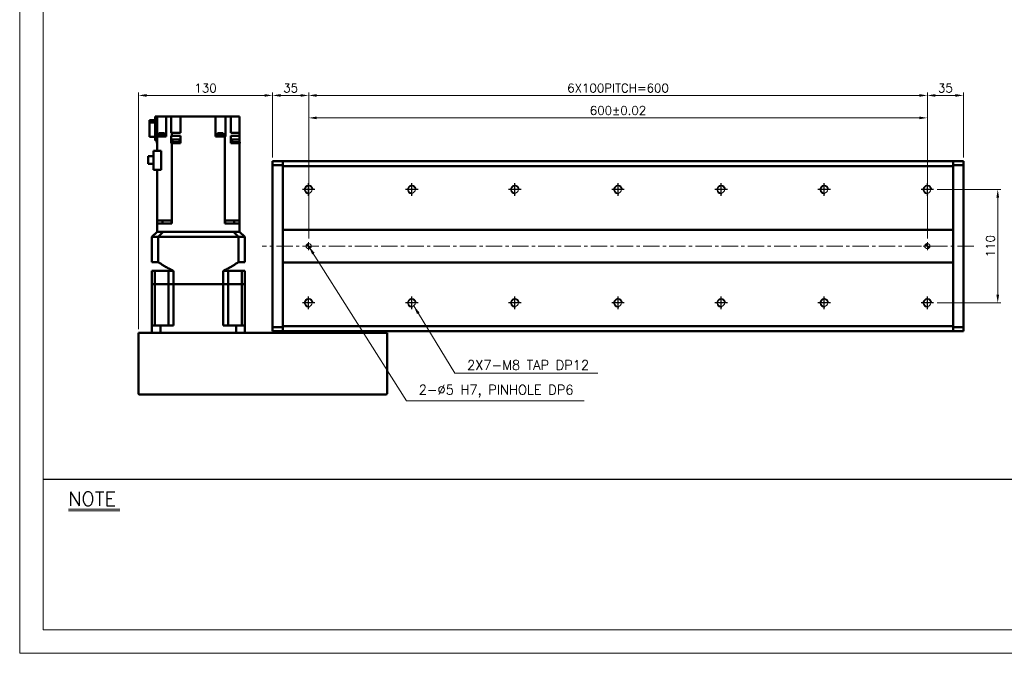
# Model space of a CAD drawing. Header units: millimetres. Extents: x 46891 to 50463, y 6223 to 9884.
# Tile 1 of 4: x 48547 to 49502, y 8529 to 9144. Entities that reach past the tile are written whole.
import ezdxf

# ---------------------------------------------------------------- set-up
doc = ezdxf.new("R2010")
doc.units = ezdxf.units.MM
doc.header["$LTSCALE"] = 0.5
doc.linetypes.add('CENTER', pattern=[50.8, 31.75, -6.35, 6.35, -6.35])
doc.layers.get('0').update_dxf_attribs({"lineweight": 20})
for name, color, linetype, lineweight in [('1', 1, 'CENTER', 13), ('4', 4, 'Continuous', 13), ('외형선(ISO)', 7, 'Continuous', 50)]:
    doc.layers.add(name, color=color, linetype=linetype, lineweight=lineweight)
for name, color, linetype in [('3', 3, 'Continuous'), ('C', 1, 'CENTER'), ('DIM', 4, 'Continuous')]:
    doc.layers.add(name, color=color, linetype=linetype)
doc.styles.add('DSR TEXT', font='romans.shx', dxfattribs={"bigfont": 'whgtxt.shx'})
doc.styles.get("Standard").update_dxf_attribs({"font": 'romans.shx', "bigfont": 'whgtxt.shx'})
doc.dimstyles.new('DSR', dxfattribs={"dimscale": 2, "dimtxt": 3, "dimasz": 3, "dimexe": 0.5, "dimexo": 0.5, "dimgap": 0.5, "dimtad": 1, "dimdsep": 46, "dimtxsty": 'Standard', "dimcen": 2.5, "dimclrd": 4, "dimclre": 4, "dimclrt": 2, "dimadec": 0, "dimazin": 2, "dimtfac": 1, "dimtmove": 0, "dimatfit": 3, "dimfxl": 0, "dimlwd": -1, "dimlwe": -1, "dimarcsym": 0})

# ---------------------------------------------------------------- blocks, each defined once
blk = doc.blocks.new('A$C13F00394')
for p, q in [((-202.34, 25.67), (-191.42, 25.67)), ((-202.34, 25.3), (-191.42, 25.3))]:
    blk.add_line(p, q)
at = {"layer": '3'}
blk.add_line((0, 32), (-207.68, 32), dxfattribs=at)
at = {"layer": '4', "color": 0, "style": 'DSR TEXT'}
blk.add_text('NOTE', height=3, dxfattribs=at).set_placement((-202.39, 26.38))
blk = doc.blocks.new('A$C1C1952E1')
at = {"color": 1}
blk.add_lwpolyline([(0, 0), (420, 0), (420, 297), (0, 297)], close=True, dxfattribs=at)
at = {"color": 3}
blk.add_lwpolyline([(5, 5), (415, 5), (415, 292), (5, 292)], close=True, dxfattribs=at)
blk = doc.blocks.new('A$C33E56CC6')
h = blk.add_hatch()
h.set_pattern_fill('ANSI31', color=256, style=0)
h.set_pattern_definition([(45, (-7065.45672, -6508.5399), (-0.0883883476, 0.0883883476), [])])
h.paths.add_polyline_path([(4, 6.5, 0.414214), (1.5, 4), (4, 4)])
h.paths.add_polyline_path([(6.5, 4), (4, 4), (4, 1.5, 0.414214)])
blk.add_circle((4, 4), 2.5)
at = {"layer": '1'}
for p, q in [((0, 4), (8, 4)), ((4, 0), (4, 8))]:
    blk.add_line(p, q, dxfattribs=at)
blk = doc.blocks.new('tap8')
blk.add_circle((0, 0), 3.4)
at = {"layer": 'C', "color": 1, "linetype": 'CENTER'}
for p, q in [((-6.05, 0), (6.05, 0)), ((0, -6.05), (0, 6.05))]:
    blk.add_line(p, q, dxfattribs=at)
at = {"layer": 'DIM', "color": 3}
blk.add_arc((0, 0), 4, 263.84551, 189.43144, dxfattribs=at)
blk = doc.blocks.new('*D172')
at = {"color": 1, "linetype": 'ByBlock'}
for p, q in [((48791.92, 9010.28), (48791.92, 9073.49)), ((48826.92, 8988.83), (48826.92, 9073.49)), ((48819.12, 9070.49), (48799.72, 9070.49))]:
    blk.add_line(p, q, dxfattribs=at)
at = {"color": 1}
for points in [[(48799.72, 9071.79), (48799.72, 9069.19), (48791.92, 9070.49)], [(48819.12, 9071.79), (48819.12, 9069.19), (48826.92, 9070.49)]]:
    blk.add_solid(points, dxfattribs=at)
at = {"layer": 'Defpoints', "color": 0}
for p in [(48791.92, 9070.49), (48791.92, 9006.68), (48826.92, 8985.23)]:
    blk.add_point(p, dxfattribs=at)
at = {"color": 3, "insert": (48809.42, 9077.69), "char_height": 8.4, "attachment_point": 5, "style": 'DSR TEXT'}
blk.add_mtext('35', dxfattribs=at)
blk = doc.blocks.new('*D173')
at = {"color": 1, "linetype": 'ByBlock'}
for p, q in [((48826.92, 8988.83), (48826.92, 9073.49)), ((49426.92, 8988.83), (49426.92, 9073.49)), ((48834.72, 9070.49), (49419.12, 9070.49))]:
    blk.add_line(p, q, dxfattribs=at)
at = {"color": 1}
for points in [[(48834.72, 9071.79), (48834.72, 9069.19), (48826.92, 9070.49)], [(49419.12, 9071.79), (49419.12, 9069.19), (49426.92, 9070.49)]]:
    blk.add_solid(points, dxfattribs=at)
at = {"layer": 'Defpoints', "color": 0}
for p in [(49426.92, 9070.49), (48826.92, 8985.23), (49426.92, 8985.23)]:
    blk.add_point(p, dxfattribs=at)
at = {"color": 3, "insert": (49126.92, 9077.69), "char_height": 8.4, "attachment_point": 5, "style": 'DSR TEXT'}
blk.add_mtext('6X100PITCH=600', dxfattribs=at)
blk = doc.blocks.new('*D174')
at = {"color": 1, "linetype": 'ByBlock'}
for p, q in [((49426.92, 8988.83), (49426.92, 9073.49)), ((49461.92, 9010.28), (49461.92, 9073.49)), ((49434.72, 9070.49), (49454.12, 9070.49))]:
    blk.add_line(p, q, dxfattribs=at)
at = {"color": 1}
for points in [[(49434.72, 9071.79), (49434.72, 9069.19), (49426.92, 9070.49)], [(49454.12, 9071.79), (49454.12, 9069.19), (49461.92, 9070.49)]]:
    blk.add_solid(points, dxfattribs=at)
at = {"layer": 'Defpoints', "color": 0}
for p in [(49461.92, 9070.49), (49461.92, 9006.68), (49426.92, 8985.23)]:
    blk.add_point(p, dxfattribs=at)
at = {"color": 3, "insert": (49444.42, 9077.69), "char_height": 8.4, "attachment_point": 5, "style": 'DSR TEXT'}
blk.add_mtext('35', dxfattribs=at)
blk = doc.blocks.new('*D175')
at = {"color": 1, "linetype": 'ByBlock'}
for p, q in [((48826.92, 8931.78), (48826.92, 9051.68)), ((48834.72, 9048.68), (49419.12, 9048.68)), ((49426.92, 8931.78), (49426.92, 9051.68))]:
    blk.add_line(p, q, dxfattribs=at)
at = {"color": 1}
for points in [[(48834.72, 9049.98), (48834.72, 9047.38), (48826.92, 9048.68)], [(49419.12, 9049.98), (49419.12, 9047.38), (49426.92, 9048.68)]]:
    blk.add_solid(points, dxfattribs=at)
at = {"layer": 'Defpoints', "color": 0}
for p in [(49426.92, 9048.68), (48826.92, 8928.18), (49426.92, 8928.18)]:
    blk.add_point(p, dxfattribs=at)
at = {"color": 3, "insert": (49126.92, 9055.88), "char_height": 8.4, "attachment_point": 5, "style": 'DSR TEXT'}
blk.add_mtext('600%%P0.02', dxfattribs=at)
blk = doc.blocks.new('*D176')
at = {"color": 1, "linetype": 'ByBlock'}
for p, q in [((48661.92, 8843.78), (48661.92, 9073.49)), ((48791.92, 9010.28), (48791.92, 9073.49)), ((48784.12, 9070.49), (48669.72, 9070.49))]:
    blk.add_line(p, q, dxfattribs=at)
at = {"color": 1}
for points in [[(48669.72, 9071.79), (48669.72, 9069.19), (48661.92, 9070.49)], [(48784.12, 9071.79), (48784.12, 9069.19), (48791.92, 9070.49)]]:
    blk.add_solid(points, dxfattribs=at)
at = {"layer": 'Defpoints', "color": 0}
for p in [(48661.92, 9070.49), (48791.92, 9006.68), (48661.92, 8840.18)]:
    blk.add_point(p, dxfattribs=at)
at = {"color": 3, "insert": (48726.92, 9077.69), "char_height": 8.4, "attachment_point": 5, "style": 'DSR TEXT'}
blk.add_mtext('130', dxfattribs=at)
blk = doc.blocks.new('*D177')
at = {"color": 1, "linetype": 'ByBlock'}
for p, q in [((49436.56, 8979.18), (49498.2, 8979.18)), ((49495.2, 8971.38), (49495.2, 8876.98)), ((49436.56, 8869.18), (49498.2, 8869.18))]:
    blk.add_line(p, q, dxfattribs=at)
at = {"color": 1}
for points in [[(49493.9, 8971.38), (49496.5, 8971.38), (49495.2, 8979.18)], [(49493.9, 8876.98), (49496.5, 8876.98), (49495.2, 8869.18)]]:
    blk.add_solid(points, dxfattribs=at)
at = {"layer": 'Defpoints', "color": 0}
for p in [(49432.96, 8979.18), (49432.96, 8869.18), (49495.2, 8869.18)]:
    blk.add_point(p, dxfattribs=at)
at = {"color": 3, "insert": (49488, 8924.18), "char_height": 8.4, "attachment_point": 5, "rotation": 90, "style": 'DSR TEXT'}
blk.add_mtext('110', dxfattribs=at)

msp = doc.modelspace()

# ---------------------------------------------------------------- linework, layer by layer
at = {"layer": '1'}
msp.add_line((49471.91565, 8924.18367), (48781.91565, 8924.18367), dxfattribs=at)
at = {"layer": '외형선(ISO)'}
for p, q in [((48677.91565, 9046.48925), (48672.41565, 9046.48925)), ((48672.41565, 9046.48925), (48672.41565, 9044.17374)), ((48672.41565, 9044.17374), (48677.91565, 9044.17374)), ((48672.41565, 9044.17374), (48672.41565, 9030.27809)), ((48677.91565, 9050.18367), (48679.91565, 9050.18367)), ((48677.91565, 9050.18367), (48677.91565, 9026.68367)), ((48679.91565, 9050.18367), (48679.91565, 9030.68367)), ((48684.31565, 9050.18367), (48679.91565, 9050.18367)), ((48688.81565, 9050.18367), (48684.31565, 9050.18367)), ((48693.58298, 9050.18367), (48688.81565, 9050.18367)), ((48688.81565, 9050.18367), (48688.81565, 9030.68367)), ((48693.58298, 9050.18367), (48693.59371, 9050.18367)), ((48693.59371, 9034.18367), (48693.59371, 9050.18367)), ((48693.59371, 9050.18367), (48698.71565, 9050.18367)), ((48702.71565, 9050.18367), (48698.71565, 9050.18367)), ((48702.71565, 9050.18367), (48736.61565, 9050.18367)), ((48702.71565, 9034.18367), (48702.71565, 9050.18367)), ((48736.61565, 9030.68367), (48736.61565, 9050.18367)), ((48741.11565, 9050.18367), (48736.61565, 9050.18367)), ((48741.11565, 9050.18367), (48746.28276, 9050.18367)), ((48751.3595, 9050.18367), (48746.28276, 9050.18367)), ((48746.28276, 9030.68367), (48746.28276, 9050.18367)), ((48751.3595, 9050.18367), (48751.51565, 9050.18367)), ((48751.51565, 9034.18367), (48751.51565, 9050.18367)), ((48755.51565, 9050.18367), (48751.51565, 9050.18367)), ((48755.51565, 9050.18367), (48759.91565, 9050.18367)), ((48759.91565, 9050.18367), (48759.91565, 9034.18367)), ((48681.60471, 9033.88367), (48687.10471, 9033.88367)), ((48681.60471, 9033.88367), (48681.60471, 9031.88367)), ((48687.10471, 9033.88367), (48687.10471, 9031.88367)), ((48693.59371, 9034.18367), (48694.24946, 9034.18367)), ((48694.24946, 9034.18367), (48702.71565, 9034.18367)), ((48694.24946, 9031.18367), (48694.24946, 9034.18367)), ((48738.36422, 9033.88367), (48743.86422, 9033.88367)), ((48738.36422, 9033.88367), (48738.36422, 9031.88367)), ((48743.86422, 9033.88367), (48743.86422, 9031.88367)), ((48751.51565, 9034.18367), (48759.91565, 9034.18367)), ((48759.91565, 9031.18367), (48759.91565, 9034.18367)), ((48672.41565, 9030.27809), (48677.91565, 9030.27809)), ((48677.91565, 9026.68367), (48679.91565, 9026.68367)), ((48679.69575, 9025.18367), (48679.91565, 9025.18367)), ((48679.69575, 9024.18367), (48679.69575, 9025.18367)), ((48679.91565, 9024.18367), (48679.69575, 9024.18367)), ((48679.91565, 9016.83367), (48679.91565, 9030.68367)), ((48679.91565, 9030.68367), (48688.4718, 9030.68367)), ((48681.35471, 9031.18367), (48687.35471, 9031.18367)), ((48681.35471, 9031.18367), (48681.35471, 9030.68367)), ((48681.40471, 9031.88367), (48687.30471, 9031.88367)), ((48681.40471, 9031.88367), (48681.40471, 9031.18367)), ((48687.30471, 9031.88367), (48687.30471, 9031.18367)), ((48687.35471, 9031.18367), (48687.35471, 9030.68367)), ((48688.81565, 9030.68367), (48688.4718, 9030.68367)), ((48693.59102, 9026.18367), (48693.59102, 9024.18367)), ((48693.59371, 9026.18367), (48693.59102, 9026.18367)), ((48693.59102, 9024.18367), (48694.24946, 9024.18367)), ((48693.59371, 9031.18367), (48693.59371, 9026.18367)), ((48694.24946, 9031.18367), (48693.59371, 9031.18367)), ((48694.70503, 9026.18367), (48693.59371, 9026.18367)), ((48702.71565, 9031.18367), (48694.24946, 9031.18367)), ((48694.24946, 9024.18367), (48696.93111, 9024.18367)), ((48694.24946, 9024.18367), (48694.24946, 8949.18367)), ((48694.40503, 9025.18367), (48702.00503, 9025.18367)), ((48694.40503, 9024.18367), (48694.40503, 9025.18367)), ((48694.70503, 9027.78367), (48701.70503, 9027.78367)), ((48694.70503, 9025.18367), (48694.70503, 9027.78367)), ((48699.47896, 9024.18367), (48696.93111, 9024.18367)), ((48699.47896, 9024.18367), (48702.71708, 9024.18367)), ((48701.70503, 9025.18367), (48701.70503, 9027.78367)), ((48701.70503, 9026.18367), (48702.71565, 9026.18367)), ((48702.00503, 9024.18367), (48702.00503, 9025.18367)), ((48702.71565, 9031.18367), (48702.71565, 9026.18367)), ((48702.71708, 9026.18367), (48702.71565, 9026.18367)), ((48702.71708, 9026.18367), (48702.71708, 9024.18367)), ((48745.58184, 9030.68367), (48736.61565, 9030.68367)), ((48738.11422, 9031.18367), (48744.11422, 9031.18367)), ((48738.11422, 9031.18367), (48738.11422, 9030.68367)), ((48738.16422, 9031.88367), (48744.06422, 9031.88367)), ((48738.16422, 9031.88367), (48738.16422, 9031.18367)), ((48744.06422, 9031.88367), (48744.06422, 9031.18367)), ((48744.11422, 9031.18367), (48744.11422, 9030.68367)), ((48745.58184, 8949.18367), (48745.58184, 9030.68367)), ((48745.58184, 9030.68367), (48746.24832, 9030.68367)), ((48746.28276, 9030.68367), (48746.24832, 9030.68367)), ((48751.47659, 9024.18367), (48751.47659, 9026.18367)), ((48751.51565, 9026.18367), (48751.47659, 9026.18367)), ((48751.47659, 9024.18367), (48759.91565, 9024.18367)), ((48751.51565, 9026.18367), (48751.51565, 9031.18367)), ((48759.91565, 9031.18367), (48751.51565, 9031.18367)), ((48751.51565, 9026.18367), (48752.83555, 9026.18367)), ((48752.53555, 9025.18367), (48760.13555, 9025.18367)), ((48752.53555, 9024.18367), (48752.53555, 9025.18367)), ((48752.83555, 9027.78367), (48759.83555, 9027.78367)), ((48752.83555, 9025.18367), (48752.83555, 9027.78367)), ((48759.83555, 9025.18367), (48759.83555, 9027.78367)), ((48759.91565, 9026.18367), (48759.83555, 9026.18367)), ((48759.91565, 9026.18367), (48759.91565, 9031.18367)), ((48759.91565, 9026.18367), (48759.91565, 9025.18367)), ((48759.91565, 8949.18367), (48759.91565, 9024.18367)), ((48760.13555, 9024.18367), (48759.91565, 9024.18367)), ((48760.13555, 9024.18367), (48760.13555, 9025.18367)), ((48676.51565, 9016.83367), (48683.9442, 9016.83367)), ((48676.51565, 8998.28367), (48676.51565, 9016.83367)), ((48683.9442, 9016.83367), (48683.9442, 8998.28367)), ((48671.11565, 9011.50867), (48676.51565, 9011.50867)), ((48671.11565, 9011.50867), (48671.11565, 9004.05867)), ((48791.91565, 9006.68367), (48791.91565, 9005.80499)), ((48801.91565, 9006.68367), (48791.91565, 9006.68367)), ((48791.91565, 9002.68367), (48791.91565, 9005.80499)), ((48801.91565, 9006.68367), (48801.91565, 9005.80499)), ((48801.91565, 9006.68367), (49451.91565, 9006.68367)), ((48801.91565, 9005.80499), (48801.91565, 9006.68367)), ((48801.91565, 9001.68367), (48801.91565, 9005.80499)), ((48801.91565, 9005.80499), (48801.91565, 9002.68367)), ((49451.91565, 9005.80499), (49451.91565, 9006.68367)), ((49451.91565, 9006.68367), (49451.91565, 9005.80499)), ((49451.91565, 9006.68367), (49461.91565, 9006.68367)), ((49451.91565, 9005.80499), (49451.91565, 9001.68367)), ((49451.91565, 9002.68367), (49451.91565, 9005.80499)), ((49461.91565, 9005.80499), (49461.91565, 9006.68367)), ((49461.91565, 9005.80499), (49461.91565, 9002.68367)), ((48671.11565, 9004.05867), (48676.51565, 9004.05867)), ((48676.51565, 8998.28367), (48683.9442, 8998.28367)), ((48679.91565, 8998.28367), (48679.91565, 8949.18367)), ((48791.91565, 9002.68367), (48801.91565, 9002.68367)), ((48791.91565, 8845.68367), (48791.91565, 9002.68367)), ((48801.91565, 8940.18367), (48801.91565, 9001.68367)), ((48801.91565, 9001.68367), (49451.91565, 9001.68367)), ((49451.91565, 9002.68367), (49461.91565, 9002.68367)), ((49451.91565, 9001.68367), (49451.91565, 8940.18367)), ((49461.91565, 9002.68367), (49461.91565, 8845.68367)), ((48688.4718, 8949.18367), (48679.91565, 8949.18367)), ((48679.91565, 8946.18367), (48679.91565, 8949.18367)), ((48685.05137, 8949.18367), (48685.05137, 8946.18367)), ((48688.4718, 8949.18367), (48693.58298, 8949.18367)), ((48694.24946, 8949.18367), (48693.58298, 8949.18367)), ((48693.83877, 8949.18367), (48693.83877, 8946.18367)), ((48694.25808, 8949.18367), (48694.24946, 8949.18367)), ((48694.25808, 8949.18367), (48694.25808, 8946.18367)), ((48745.58184, 8949.18367), (48745.57322, 8949.18367)), ((48745.57322, 8949.18367), (48745.57322, 8946.18367)), ((48746.24832, 8949.18367), (48745.58184, 8949.18367)), ((48745.99253, 8949.18367), (48745.99253, 8946.18367)), ((48746.24832, 8949.18367), (48751.3595, 8949.18367)), ((48759.91565, 8949.18367), (48751.3595, 8949.18367)), ((48754.77993, 8949.18367), (48754.77993, 8946.18367)), ((48759.91565, 8949.18367), (48759.91565, 8946.18367)), ((48674.91565, 8933.18367), (48679.91565, 8938.18367)), ((48679.91565, 8938.18367), (48679.91565, 8946.18367)), ((48679.91565, 8946.18367), (48686.91565, 8946.18367)), ((48679.91565, 8938.18367), (48680.00374, 8938.18367)), ((48685.80862, 8938.18367), (48680.00374, 8938.18367)), ((48685.80862, 8938.18367), (48685.91197, 8938.18367)), ((48685.91197, 8938.18367), (48753.91933, 8938.18367)), ((48686.91565, 8946.18367), (48694.25808, 8946.18367)), ((48752.91565, 8938.18367), (48686.91565, 8938.18367)), ((48745.57322, 8946.18367), (48752.91565, 8946.18367)), ((48752.91565, 8946.18367), (48759.91565, 8946.18367)), ((48754.02268, 8938.18367), (48753.91933, 8938.18367)), ((48759.82756, 8938.18367), (48754.02268, 8938.18367)), ((48759.91565, 8938.18367), (48759.82756, 8938.18367)), ((48759.91565, 8938.18367), (48759.91565, 8946.18367)), ((48759.91565, 8938.18367), (48764.91565, 8933.18367)), ((48801.91565, 8939.33012), (48801.91565, 8940.18367)), ((49451.91565, 8940.18367), (48801.91565, 8940.18367)), ((48801.91565, 8938.97657), (48801.91565, 8939.33012)), ((48801.91565, 8909.39078), (48801.91565, 8938.97657)), ((48801.91565, 8938.97657), (48801.91565, 8909.39078)), ((49451.91565, 8940.18367), (49451.91565, 8939.33012)), ((49451.91565, 8939.33012), (49451.91565, 8938.97657)), ((49451.91565, 8938.97657), (49451.91565, 8909.39078)), ((49451.91565, 8909.39078), (49451.91565, 8938.97657)), ((48674.91565, 8933.18367), (48680.91305, 8933.18367)), ((48674.91565, 8908.73367), (48674.91565, 8933.18367)), ((48680.91305, 8908.73367), (48680.91305, 8933.18367)), ((48680.91305, 8933.18367), (48758.91825, 8933.18367)), ((48758.91825, 8933.18367), (48764.91565, 8933.18367)), ((48758.91825, 8908.73367), (48758.91825, 8933.18367)), ((48764.91565, 8908.73367), (48764.91565, 8933.18367)), ((48801.91565, 8909.03723), (48801.91565, 8909.39078)), ((48801.91565, 8908.18367), (48801.91565, 8909.03723)), ((49451.91565, 8909.39078), (49451.91565, 8909.03723)), ((49451.91565, 8909.03723), (49451.91565, 8908.18367)), ((48680.91305, 8908.73367), (48674.91565, 8908.73367)), ((48677.86343, 8900.18367), (48674.91565, 8900.18367)), ((48674.91565, 8887.18367), (48674.91565, 8900.18367)), ((48691.06065, 8900.18367), (48677.86343, 8900.18367)), ((48677.86343, 8887.18367), (48677.86343, 8900.18367)), ((48695.91565, 8900.18367), (48691.06065, 8900.18367)), ((48691.06065, 8887.18367), (48691.06065, 8900.18367)), ((48695.91565, 8887.18367), (48695.91565, 8900.18367)), ((48748.77065, 8900.18367), (48743.91565, 8900.18367)), ((48743.91565, 8887.18367), (48743.91565, 8900.18367)), ((48748.77065, 8887.18367), (48748.77065, 8900.18367)), ((48748.77065, 8900.18367), (48761.96787, 8900.18367)), ((48764.91565, 8908.73367), (48758.91825, 8908.73367)), ((48764.91565, 8900.18367), (48761.96787, 8900.18367)), ((48761.96787, 8887.18367), (48761.96787, 8900.18367)), ((48764.91565, 8887.18367), (48764.91565, 8900.18367)), ((48801.91565, 8846.68367), (48801.91565, 8908.18367)), ((48801.91565, 8908.18367), (49451.91565, 8908.18367)), ((49451.91565, 8908.18367), (49451.91565, 8846.68367)), ((48674.91565, 8887.18367), (48674.91565, 8847.18367)), ((48674.91565, 8887.18367), (48677.86343, 8887.18367)), ((48677.86343, 8887.18367), (48674.91565, 8887.18367)), ((48677.86343, 8847.18367), (48677.86343, 8887.18367)), ((48677.86343, 8887.18367), (48684.56065, 8887.18367)), ((48677.86343, 8887.18367), (48684.56065, 8887.18367)), ((48684.56065, 8887.18367), (48691.06065, 8887.18367)), ((48684.56065, 8887.18367), (48691.06065, 8887.18367)), ((48691.06065, 8887.18367), (48695.91565, 8887.18367)), ((48691.06065, 8847.18367), (48691.06065, 8887.18367)), ((48695.91565, 8887.18367), (48691.06065, 8887.18367)), ((48695.91565, 8887.18367), (48743.91565, 8887.18367)), ((48695.91565, 8887.18367), (48695.91565, 8847.18367)), ((48695.91565, 8887.18367), (48743.91565, 8887.18367)), ((48743.91565, 8887.18367), (48748.77065, 8887.18367)), ((48743.91565, 8887.18367), (48743.91565, 8847.18367)), ((48748.77065, 8887.18367), (48743.91565, 8887.18367)), ((48748.77065, 8887.18367), (48755.27065, 8887.18367)), ((48748.77065, 8847.18367), (48748.77065, 8887.18367)), ((48748.77065, 8887.18367), (48755.27065, 8887.18367)), ((48755.27065, 8887.18367), (48761.96787, 8887.18367)), ((48755.27065, 8887.18367), (48761.96787, 8887.18367)), ((48761.96787, 8887.18367), (48764.91565, 8887.18367)), ((48761.96787, 8847.18367), (48761.96787, 8887.18367)), ((48764.91565, 8887.18367), (48761.96787, 8887.18367)), ((48764.91565, 8887.18367), (48764.91565, 8847.18367)), ((48683.3233, 8847.18367), (48674.91565, 8847.18367)), ((48674.91565, 8840.18367), (48674.91565, 8847.18367)), ((48683.3233, 8847.18367), (48695.91565, 8847.18367)), ((48683.3233, 8840.18367), (48683.3233, 8847.18367)), ((48743.91565, 8847.18367), (48756.508, 8847.18367)), ((48764.91565, 8847.18367), (48756.508, 8847.18367)), ((48756.508, 8840.18367), (48756.508, 8847.18367)), ((48764.91565, 8840.18367), (48764.91565, 8847.18367)), ((48801.91565, 8845.68367), (48791.91565, 8845.68367)), ((48791.91565, 8842.56235), (48791.91565, 8845.68367)), ((48791.91565, 8842.56235), (48791.91565, 8841.68367)), ((48801.91565, 8842.56235), (48801.91565, 8846.68367)), ((49451.91565, 8846.68367), (48801.91565, 8846.68367)), ((48801.91565, 8845.68367), (48801.91565, 8842.56235)), ((48801.91565, 8842.56235), (48801.91565, 8841.68367)), ((48801.91565, 8841.68367), (48801.91565, 8842.56235)), ((49451.91565, 8846.68367), (49451.91565, 8842.56235)), ((49461.91565, 8845.68367), (49451.91565, 8845.68367)), ((49451.91565, 8842.56235), (49451.91565, 8845.68367)), ((49451.91565, 8841.68367), (49451.91565, 8842.56235)), ((49451.91565, 8842.56235), (49451.91565, 8841.68367)), ((49461.91565, 8845.68367), (49461.91565, 8842.56235)), ((49461.91565, 8841.68367), (49461.91565, 8842.56235)), ((48661.91565, 8840.18367), (48661.91565, 8781.18367)), ((48661.91565, 8840.18367), (48662.91565, 8840.18367)), ((48662.91565, 8840.18367), (48901.91565, 8840.18367)), ((48801.91565, 8841.68367), (48791.91565, 8841.68367)), ((48801.91565, 8841.68367), (49451.91565, 8841.68367)), ((48801.91565, 8840.18367), (48801.91565, 8841.68367)), ((48901.91565, 8840.18367), (48901.91565, 8841.68367)), ((48901.91565, 8840.18367), (48902.91565, 8840.18367)), ((48902.91565, 8781.18367), (48902.91565, 8840.18367)), ((49451.91565, 8841.68367), (49461.91565, 8841.68367)), ((48662.91565, 8780.18367), (48901.91565, 8780.18367))]:
    msp.add_line(p, q, dxfattribs=at)
for centre, start, end in [((48662.91565, 8781.18367), 180, 270), ((48901.91565, 8781.18367), 270, 0)]:
    msp.add_arc(centre, 1, start, end, dxfattribs=at)
for points in [[(48685.91197, 8938.18367), (48685.36953, 8937.64157), (48684.27601, 8936.54839), (48682.60961, 8934.8816), (48681.48146, 8933.75262), (48680.91305, 8933.18367)], [(48758.91825, 8933.18367), (48758.34956, 8933.7529), (48757.22104, 8934.88224), (48755.55465, 8936.54903), (48754.46149, 8937.64185), (48753.91933, 8938.18367)]]:
    msp.add_open_spline(points, degree=3, dxfattribs=at)
for points, weights in [([(48680.91305, 8908.73367), (48688.99451, 8903.44068), (48695.91565, 8900.18367)], [1.24342419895, 1.30973118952, 1.35416666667]), ([(48743.91565, 8900.18367), (48750.83679, 8903.44068), (48758.91825, 8908.73367)], [1.35416666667, 1.30973118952, 1.24342419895])]:
    msp.add_rational_spline(points, weights, degree=2, dxfattribs=at)

# ---------------------------------------------------------------- block references
at = {"xscale": 4.563000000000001, "yscale": 4.563000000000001, "zscale": 4.563000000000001}
for name, p in [('A$C1C1952E1', (48546.67132, 8528.99552)), ('A$C13F00394', (49517.14175, 8551.81052))]:
    msp.add_blockref(name, p, dxfattribs=at)
at = {"rotation": 90}
for p in [(48826.91565, 8979.18367), (48926.91565, 8979.18367), (49026.91565, 8979.18367), (49126.91565, 8979.18367), (49226.91565, 8979.18367), (49326.91565, 8979.18367), (49426.91565, 8979.18367), (48826.91565, 8869.18367), (48926.91565, 8869.18367), (49026.91565, 8869.18367), (49126.91565, 8869.18367), (49226.91565, 8869.18367), (49326.91565, 8869.18367), (49426.91565, 8869.18367)]:
    msp.add_blockref('tap8', p, dxfattribs=at)
for p in [(48822.91565, 8920.18367), (49422.91565, 8920.18367)]:
    msp.add_blockref('A$C33E56CC6', p)

# ---------------------------------------------------------------- texts
at = {"color": 3, "char_height": 9.24, "attachment_point": 7, "style": 'DSR TEXT'}
for s, insert in [('2X7-M8 TAP DP12', (48980.53296, 8804.16176)), ('2-%%C5 H7, PINHOLE DP6', (48933.69431, 8777.38712))]:
    msp.add_mtext(s, dxfattribs=dict(at, insert=insert))

# ---------------------------------------------------------------- dimensions: what is measured, and where the dimension line sits
for base, p1, p2, picture, middle in [((48661.91565, 9070.49356), (48791.91565, 9006.68367), (48661.91565, 8840.18367), '*D176', (48726.91565, 9077.69356)), ((48791.91565, 9070.49356), (48826.91565, 8985.23064), (48791.91565, 9006.68367), '*D172', (48809.41565, 9077.69356)), ((49461.91565, 9070.49356), (49426.91565, 8985.23064), (49461.91565, 9006.68367), '*D174', (49444.41565, 9077.69356))]:
    dim = msp.add_linear_dim(base=base, p1=p1, p2=p2, dimstyle='DSR', override={"dimscale": 3, "dimtxt": 2.8, "dimasz": 2.600136, "dimexe": 1, "dimexo": 1.2, "dimgap": 1, "dimdec": 4, "dimtxsty": 'DSR TEXT', "dimclrd": 1, "dimclre": 1, "dimclrt": 3, "dimtdec": 4, "dimtix": 1})
    dim.commit()
    dim.dimension.update_dxf_attribs({"geometry": picture, "text_midpoint": middle})
for base, p1, p2, text, picture, middle in [((49426.91565, 9070.49356), (48826.91565, 8985.23064), (49426.91565, 8985.23064), '6X100PITCH=<>', '*D173', (49126.91565, 9077.69356)), ((49426.91565, 9048.68154), (48826.91565, 8928.18367), (49426.91565, 8928.18367), '<>%%P0.02', '*D175', (49126.91565, 9055.88154))]:
    dim = msp.add_linear_dim(base=base, p1=p1, p2=p2, text=text, dimstyle='DSR', override={"dimscale": 3, "dimtxt": 2.8, "dimasz": 2.600136, "dimexe": 1, "dimexo": 1.2, "dimgap": 1, "dimdec": 4, "dimtxsty": 'DSR TEXT', "dimclrd": 1, "dimclre": 1, "dimclrt": 3, "dimtdec": 4, "dimtix": 1})
    dim.commit()
    dim.dimension.update_dxf_attribs({"geometry": picture, "text_midpoint": middle})
dim = msp.add_linear_dim(base=(49495.19836, 8869.18367), p1=(49432.96262, 8979.18367), p2=(49432.96262, 8869.18367), angle=90, dimstyle='DSR', override={"dimscale": 3, "dimtxt": 2.8, "dimasz": 2.600136, "dimexe": 1, "dimexo": 1.2, "dimgap": 1, "dimdec": 4, "dimtxsty": 'DSR TEXT', "dimclrd": 1, "dimclre": 1, "dimclrt": 3, "dimtdec": 4, "dimtix": 1})
dim.commit()
dim.dimension.update_dxf_attribs({"geometry": '*D177', "text_midpoint": (49487.99836, 8924.18367)})

# ---------------------------------------------------------------- leaders
at = {"annotation_type": 0, "has_hookline": 1, "hookline_direction": 0}
for points, text_width in [([(48826.91565, 8924.18367), (48921.81386, 8774.08712), (48930.39431, 8774.08712)], 160.4625), ([(48928.78031, 8866.34061), (48968.65251, 8800.86176), (48977.23296, 8800.86176)], 126.775)]:
    msp.add_leader(points, dimstyle='DSR', override={"dimscale": 3.3, "dimtxt": 2.8, "dimasz": 2.600136, "dimexe": 1, "dimexo": 1.2, "dimgap": 1, "dimdec": 4, "dimtxsty": 'DSR TEXT', "dimclrd": 1, "dimclre": 1, "dimclrt": 3, "dimtdec": 4, "dimtix": 1}, dxfattribs=dict(at, text_width=text_width))

doc.saveas('drawing.dxf')
